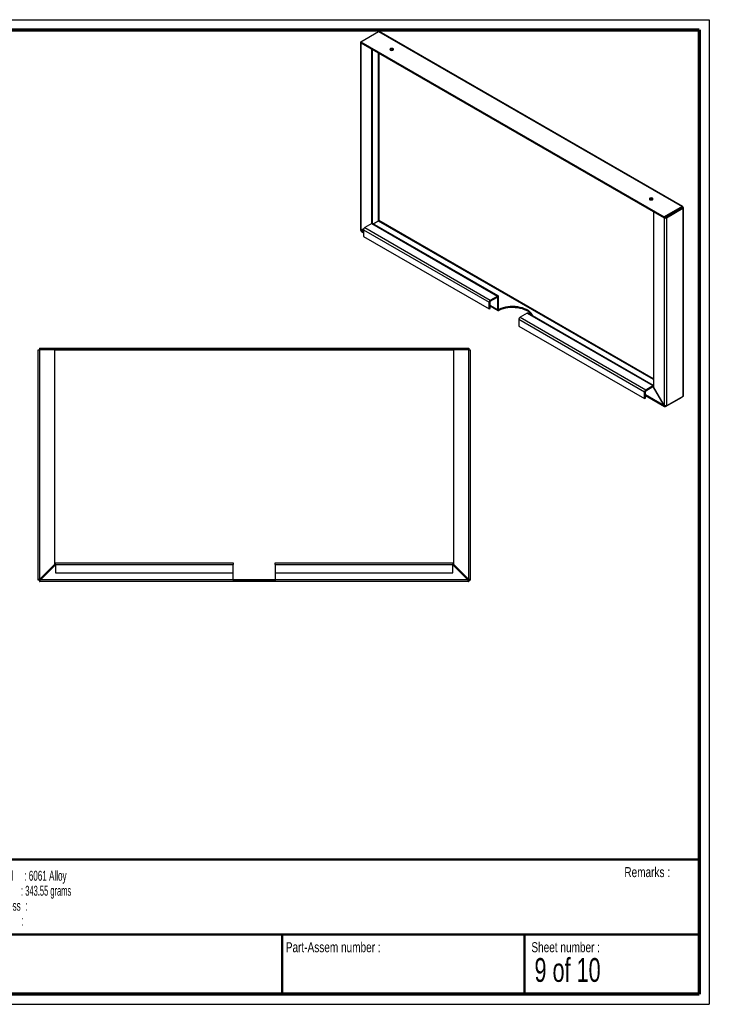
# Paper-space layout 'Sheet6(2)' of a CAD drawing. Header units: millimetres. Extents: x 7 to 291, y 7 to 204.
# Tile 2 of 2: x 153 to 291, y 7 to 204. Entities that reach past the tile are written whole.
import ezdxf

# ---------------------------------------------------------------- set-up
doc = ezdxf.new("R2010")
doc.units = ezdxf.units.MM
doc.layers.add('BORDERS', color=7, linetype='Continuous')
doc.layers.add('TEXT_SHEET_FORMAT', color=7, linetype='Continuous')
doc.styles.add('SLDTEXTSTYLE1', font='TXT', dxfattribs={"width": 0.75})
doc.styles.add('SLDTEXTSTYLE2', font='TXT', dxfattribs={"width": 0.678571})
doc.styles.add('SLDTEXTSTYLE5', font='TXT', dxfattribs={"width": 0.605})
doc.styles.add('SLDTEXTSTYLE6', font='TXT', dxfattribs={"width": 0.549})
doc.styles.add('SLDTEXTSTYLE8', font='TXT', dxfattribs={"width": 0.562222})

# ---------------------------------------------------------------- blocks, each defined once
blk = doc.blocks.new('SW_NOTE_0_23')
at = {"layer": 'TEXT_SHEET_FORMAT', "color": 0, "char_height": 2, "attachment_point": 1}
for s, insert, style in [('Material     : 6061 Alloy', (0, 2.58), 'SLDTEXTSTYLE5'), ('Mass         : 343.55 grams', (0, -0.42), 'SLDTEXTSTYLE8'), ('Thickness  :', (0, -3.42), 'SLDTEXTSTYLE5'), ('Finish        :', (0, -6.42), 'SLDTEXTSTYLE6')]:
    blk.add_mtext(s, dxfattribs=dict(at, insert=insert, style=style))

psp = doc.layouts.new('Sheet6(2)')

# ---------------------------------------------------------------- linework, layer by layer
at = {"color": 7, "linetype": 'Continuous', "lineweight": 25}
for p, q in [((220.9282, 199.3663), (224.4637, 201.4073)), ((224.4637, 201.4073), (285.1154, 166.3938)), ((285.2709, 166.4168), (224.6415, 201.4174)), ((220.8686, 199.2522), (220.8686, 161.6734)), ((220.9282, 199.3663), (220.9282, 199.1621)), ((220.9282, 199.3663), (281.5798, 164.3528)), ((220.9282, 199.1621), (281.5798, 164.1487)), ((220.9871, 199.1281), (220.9662, 199.1161)), ((220.9662, 161.6075), (220.9662, 199.1161)), ((223.0876, 197.8915), (220.9662, 199.1161)), ((223.0876, 197.8915), (223.1084, 197.9035)), ((223.0876, 162.9803), (223.0876, 197.8915)), ((223.2643, 163.0178), (223.2643, 197.8135)), ((224.4429, 163.5423), (224.4429, 197.1332)), ((224.5607, 163.5863), (224.5607, 197.0651)), ((285.1154, 166.3938), (281.5798, 164.3528)), ((285.1154, 166.1897), (281.5798, 164.1487)), ((281.8364, 164.2487), (285.1362, 166.1536)), ((282.0131, 164.1466), (285.313, 166.0516)), ((285.1153, 166.1897), (285.1362, 166.1777)), ((285.1154, 166.3938), (285.1154, 166.1897)), ((285.313, 166.2797), (285.1362, 166.1777)), ((285.1362, 166.1777), (285.1362, 166.1536)), ((285.313, 166.0516), (285.1362, 166.1536)), ((285.313, 166.0516), (285.313, 128.4027)), ((285.4106, 128.5517), (285.4106, 166.1748)), ((223.4005, 162.9405), (224.4429, 163.5423)), ((279.4204, 131.9164), (224.5607, 163.5863)), ((279.4204, 165.3712), (279.4412, 165.3833)), ((279.4204, 165.3712), (279.4204, 130.3122)), ((281.5417, 164.1466), (279.4204, 165.3712)), ((281.5626, 164.1586), (281.5417, 164.1466)), ((281.5417, 164.1466), (281.5417, 126.638)), ((281.5798, 164.3528), (281.5798, 164.1487)), ((281.8364, 164.2487), (282.0131, 164.1466)), ((282.0131, 164.1466), (282.0131, 126.4978)), ((221.488, 161.9088), (220.9662, 161.6075)), ((220.9662, 161.6075), (221.143, 161.7095)), ((221.0496, 161.4631), (221.4621, 161.7013)), ((221.143, 161.6373), (221.1124, 161.655)), ((221.488, 161.9087), (221.143, 161.7095)), ((221.143, 161.6373), (221.4664, 161.824)), ((221.143, 161.6373), (221.143, 161.7095)), ((221.4621, 161.7734), (221.1639, 161.6012)), ((221.2263, 161.5652), (221.1639, 161.6012)), ((221.1639, 161.6012), (221.1639, 161.5658)), ((221.4621, 161.7697), (246.5694, 147.2755)), ((221.4621, 161.7697), (221.4621, 160.4088)), ((223.112, 162.9943), (221.6978, 162.1779)), ((221.6978, 162.1779), (246.8051, 147.6838)), ((223.112, 162.9943), (248.2193, 148.5002)), ((248.386, 148.5167), (223.2786, 163.0108)), ((224.4637, 163.5062), (223.4421, 162.9165)), ((279.4204, 131.7804), (224.4637, 163.5062)), ((221.4621, 161.225), (221.0496, 161.4631)), ((221.0579, 161.3456), (221.4621, 161.1123)), ((221.4621, 160.4088), (246.5694, 145.9146)), ((246.8051, 147.6838), (248.2193, 148.5002)), ((246.8051, 147.4796), (248.2193, 148.296)), ((248.2193, 148.296), (248.2193, 148.5002)), ((248.2193, 148.296), (248.2782, 148.262)), ((248.2782, 148.262), (248.455, 148.3641)), ((248.2782, 145.7444), (248.2782, 148.262)), ((248.455, 145.8464), (248.455, 148.3641)), ((246.7462, 147.3776), (246.5694, 147.2755)), ((246.5694, 145.9146), (246.5694, 147.2755)), ((246.5694, 145.9146), (246.7462, 146.0167)), ((246.7462, 146.0167), (246.7462, 147.3776)), ((248.2782, 145.7444), (246.7462, 146.6288)), ((246.7462, 146.516), (248.3481, 145.5913)), ((246.8051, 147.4796), (246.8051, 147.6838)), ((248.2782, 145.7444), (248.455, 145.8464)), ((248.5233, 145.807), (248.455, 145.8464)), ((248.5233, 145.807), (248.5233, 145.6028)), ((252.5209, 143.8398), (277.6282, 129.3456)), ((252.5209, 143.8398), (252.5209, 142.4789)), ((254.1708, 145.0645), (252.7566, 144.2481)), ((252.7566, 144.2481), (277.8639, 129.7539)), ((254.1708, 145.0645), (279.2782, 130.5703)), ((279.4204, 130.6009), (254.3375, 145.081)), ((252.5209, 142.4789), (277.6282, 127.9847)), ((156.7056, 138.0329), (156.7056, 137.7829)), ((156.7056, 138.0329), (242.48, 138.0329)), ((242.48, 138.0329), (242.48, 137.7829)), ((156.4261, 137.7534), (156.7594, 137.7534)), ((156.4261, 91.6457), (156.4261, 137.7534)), ((156.7056, 137.7829), (242.48, 137.7829)), ((156.7056, 137.7829), (156.7246, 137.7534)), ((156.7594, 91.8174), (156.7594, 137.7534)), ((159.7594, 137.7534), (156.7594, 137.7534)), ((159.7594, 94.8174), (159.7594, 137.7534)), ((159.7594, 137.6995), (239.4261, 137.6995)), ((239.4261, 137.7534), (239.4261, 94.8174)), ((242.4261, 137.7534), (239.4261, 137.7534)), ((242.4261, 137.7534), (242.4261, 91.8174)), ((242.4261, 137.7534), (242.7594, 137.7534)), ((242.4609, 137.7534), (242.48, 137.7829)), ((242.7594, 137.7534), (242.7594, 91.6457)), ((277.8639, 129.7539), (279.2782, 130.5703)), ((277.8639, 129.5498), (279.2782, 130.3662)), ((279.2781, 130.3662), (279.3371, 130.3321)), ((279.2782, 130.3662), (279.2782, 130.5703)), ((279.3371, 130.3321), (279.4204, 130.3802)), ((279.3371, 130.3321), (279.3371, 130.2641)), ((279.4204, 130.3122), (279.3371, 130.2641)), ((279.3371, 130.2641), (281.4584, 126.5899)), ((281.5417, 126.638), (279.4204, 130.3122)), ((277.805, 129.4477), (277.6282, 129.3456)), ((277.6282, 127.9847), (277.6282, 129.3456)), ((277.6282, 127.9847), (277.805, 128.0868)), ((277.805, 128.0868), (277.805, 129.4477)), ((281.4584, 126.5899), (277.805, 128.6989)), ((277.805, 128.5862), (281.5882, 126.4022)), ((277.8639, 129.5498), (277.8639, 129.7539)), ((281.8155, 126.3837), (285.1154, 128.2886)), ((285.313, 128.4027), (282.0131, 126.4978)), ((285.1154, 128.2886), (285.1154, 128.2886)), ((281.4584, 126.5899), (281.5417, 126.638)), ((281.8155, 126.5026), (281.8155, 126.3837)), ((159.7594, 94.8174), (156.7594, 91.8174)), ((156.8773, 91.6995), (159.8773, 94.6995)), ((159.8773, 94.7829), (159.8773, 95.1162)), ((159.8773, 95.1162), (195.3844, 95.1162)), ((159.8773, 94.7829), (195.3844, 94.7829)), ((159.8773, 94.7829), (159.8773, 93.1162)), ((195.3844, 95.1162), (195.3844, 94.7829)), ((195.3844, 93.1162), (195.3844, 94.7829)), ((203.8011, 94.7829), (203.8011, 95.1162)), ((203.8011, 95.1162), (239.3083, 95.1162)), ((203.8011, 94.7829), (239.3083, 94.7829)), ((203.8011, 94.7829), (203.8011, 93.1162)), ((239.3083, 95.1162), (239.3083, 94.7829)), ((239.3083, 93.1162), (239.3083, 94.7829)), ((239.3083, 94.6995), (242.3083, 91.6995)), ((242.4261, 91.8174), (239.4261, 94.8174)), ((159.8773, 93.1162), (195.3844, 93.1162)), ((195.3844, 91.6995), (195.3844, 93.1162)), ((203.8011, 93.1162), (239.3083, 93.1162)), ((203.8011, 93.1162), (203.8011, 91.6995)), ((156.6761, 91.6457), (156.4261, 91.6457)), ((156.6761, 91.6457), (156.7594, 91.6995)), ((156.7594, 91.6995), (156.7056, 91.6162)), ((156.7056, 91.6162), (156.7056, 91.3662)), ((195.3977, 91.3662), (156.7056, 91.3662)), ((156.7594, 91.6995), (156.7594, 91.8174)), ((156.8773, 91.6995), (156.7594, 91.6995)), ((195.3844, 91.6995), (156.8773, 91.6995)), ((203.8011, 91.6995), (195.3844, 91.6995)), ((195.3977, 91.6162), (195.3977, 91.3662)), ((203.7879, 91.6162), (195.3977, 91.6162)), ((203.7879, 91.3662), (195.3977, 91.3662)), ((203.7879, 91.6162), (203.7879, 91.3662)), ((242.48, 91.3662), (203.7879, 91.3662)), ((242.3083, 91.6995), (203.8011, 91.6995)), ((242.4261, 91.6995), (242.3083, 91.6995)), ((242.4261, 91.8174), (242.4261, 91.6995)), ((242.4261, 91.6995), (242.5094, 91.6457)), ((242.48, 91.6162), (242.4261, 91.6995)), ((242.48, 91.6162), (242.48, 91.3662)), ((242.5094, 91.6457), (242.7594, 91.6457))]:
    psp.add_line(p, q, dxfattribs=at)
at = {"color": 7, "linetype": 'Continuous', "lineweight": 25, "flags": 128}
for points in [[(220.9282, 199.3619), (220.9248, 199.3591), (220.894, 199.3258), (220.875, 199.2897), (220.8686, 199.2522), (220.875, 199.2146), (220.894, 199.1785), (220.9248, 199.1453), (220.9662, 199.1161)], [(226.847, 197.7047), (226.9606, 197.6609), (227.0945, 197.6455), (227.2284, 197.6609), (227.342, 197.7047), (227.4179, 197.7702), (227.4445, 197.8475), (227.4179, 197.9249), (227.342, 197.9904), (227.2284, 198.0342), (227.0945, 198.0496), (226.9606, 198.0342), (226.847, 197.9904), (226.7712, 197.9249), (226.7445, 197.8475), (226.7712, 197.7702), (226.847, 197.7047)], [(279.1965, 168.0555), (279.0829, 168.0993), (278.949, 168.1146), (278.8151, 168.0993), (278.7015, 168.0555), (278.6256, 167.9899), (278.599, 167.9126), (278.6256, 167.8353), (278.7015, 167.7697), (278.8151, 167.7259), (278.949, 167.7105), (279.0829, 167.7259), (279.1965, 167.7697), (279.2724, 167.8353), (279.299, 167.9126), (279.2724, 167.9899), (279.1965, 168.0555)], [(255.3601, 144.4906), (255.3331, 144.5559), (255.1809, 144.8319), (254.9729, 145.0956), (254.712, 145.343), (254.4019, 145.5708), (254.047, 145.7757), (253.6524, 145.9547), (253.2238, 146.1053), (252.7671, 146.2254), (252.2889, 146.3133), (251.7959, 146.3676), (251.2953, 146.3878), (250.7941, 146.3733), (250.2994, 146.3245), (249.8183, 146.2421), (249.3576, 146.1272), (248.9239, 145.9815), (248.5233, 145.807)], [(255.2155, 144.5741), (255.1809, 144.6278), (254.9729, 144.8914), (254.712, 145.1389), (254.4019, 145.3667), (254.047, 145.5715), (253.6524, 145.7506), (253.2238, 145.9012), (252.7671, 146.0213), (252.2889, 146.1091), (251.7959, 146.1635), (251.2953, 146.1836), (250.7941, 146.1692), (250.2994, 146.1204), (249.8183, 146.038), (249.3576, 145.9231), (248.9239, 145.7774), (248.5233, 145.6028)]]:
    psp.add_lwpolyline(points, dxfattribs=at)
at = {"color": 7, "linetype": 'Continuous', "lineweight": 25}
for centre, radius, start, end in [((227.0945, 197.3787), 0.4752, 50.530051, 129.469949), ((278.949, 167.4437), 0.4752, 50.530051, 129.469949), ((281.7774, 164.6015), 0.5123, 242.609672, 297.390328), ((281.7771, 164.3635), 0.1292, 252.562062, 297.316333), ((221.9738, 161.7464), 0.5123, 122.605478, 177.394522), ((223.2096, 162.8581), 0.1677, 65.692881, 125.617577), ((248.3113, 148.3874), 0.1456, 350.785963, 129.203285), ((248.2423, 148.2678), 0.0364, 350.785963, 129.203285), ((247.0811, 147.2522), 0.5123, 122.605478, 177.394522), ((246.8741, 147.3718), 0.1281, 122.605478, 177.394522), ((253.0326, 143.8165), 0.5123, 122.605478, 177.394522), ((254.2684, 144.9282), 0.1677, 65.692881, 125.617577), ((279.3798, 130.4229), 0.1791, 76.884238, 124.577526), ((279.3012, 130.338), 0.0364, 350.785963, 129.203285), ((278.14, 129.3224), 0.5123, 122.605478, 177.394522), ((277.9329, 129.4419), 0.1281, 122.605478, 177.394522)]:
    psp.add_arc(centre, radius, start, end, dxfattribs=at)
for centre, major_axis, ratio, start_param, end_param in [((224.5018, 201.1131), (0.1176, 0.3147), 0.66035732, 6.17302891, 6.95834581), ((285.0773, 166.1437), (0.2014, 0.268), 0.47866044, 5.55577573, 7.12657206), ((285.0773, 166.1437), (0.0695, 0.0559), 0.17840248, 5.56670171, 7.13749804), ((285.0773, 166.1437), (0.0831, 0.0322), 0.17826878, 5.42884677, 6.99964309), ((285.0773, 166.1437), (0.3328, 0.0404), 0.47855338, 5.43973809, 7.01053441), ((224.5018, 163.5523), (0.0831, 0.0322), 0.17826878, 0.71645779, 2.28725411), ((224.5018, 163.5523), (0.0695, 0.0559), 0.17840248, 3.99590538, 5.56670171), ((285.0773, 128.5828), (0.3313, -0.0555), 0.66028173, 5.60791091, 6.39330907)]:
    psp.add_ellipse(centre, major_axis=major_axis, ratio=ratio, start_param=start_param, end_param=end_param, dxfattribs=at)
for points, knots in [([(220.9662, 161.6075), (220.9528, 161.6107), (220.9255, 161.6173), (220.8962, 161.6319), (220.877, 161.6487), (220.8683, 161.6629), (220.8695, 161.6712), (220.8698, 161.6734)], [0, 0, 0, 0, 0.22991338, 0.46694368, 0.68984206, 0.91920428, 1, 1, 1, 1]), ([(221.143, 161.7095), (221.1352, 161.7022), (221.1292, 161.696), (221.1208, 161.6843), (221.1186, 161.6788), (221.1186, 161.6627), (221.1275, 161.6519), (221.143, 161.6373)], [0, 0, 0, 0, 0.25, 0.25, 0.5, 0.5, 1, 1, 1, 1]), ([(221.1639, 161.5658), (221.1621, 161.5546), (221.1586, 161.532), (221.1604, 161.527), (221.1612, 161.5245)], [0, 0, 0, 0, 0.50007852, 1, 1, 1, 1]), ([(221.1639, 161.6012), (221.1663, 161.5909), (221.1687, 161.5825), (221.1746, 161.5694), (221.1783, 161.5648), (221.1922, 161.5567), (221.2059, 161.559), (221.2264, 161.5652)], [0, 0, 0, 0, 0.25, 0.25, 0.5, 0.5, 1, 1, 1, 1]), ([(221.0585, 161.3466), (221.0552, 161.3484), (221.0464, 161.3533), (221.0387, 161.3711), (221.0356, 161.398), (221.039, 161.4251), (221.0446, 161.4475), (221.0479, 161.4579), (221.0496, 161.4631)], [0, 0, 0, 0, 0.14214664, 0.37141528, 0.59422288, 0.82349139, 0.91155443, 1, 1, 1, 1]), ([(248.455, 145.8464), (248.455, 145.8283), (248.4614, 145.8144), (248.4855, 145.8008), (248.5036, 145.8011), (248.5233, 145.807)], [0, 0, 0, 0, 0.5, 0.5, 1, 1, 1, 1]), ([(248.2782, 145.7444), (248.2782, 145.7084), (248.2842, 145.6772), (248.3021, 145.6375), (248.3095, 145.626), (248.3267, 145.6062), (248.3368, 145.5978), (248.3592, 145.5849), (248.3714, 145.5803), (248.3979, 145.5747), (248.4123, 145.5738), (248.457, 145.5768), (248.4898, 145.5863), (248.5233, 145.6028)], [0, 0, 0, 0, 0.25, 0.25, 0.375, 0.375, 0.5, 0.5, 0.625, 0.625, 0.75, 0.75, 1, 1, 1, 1]), ([(281.4584, 126.5899), (281.4686, 126.548), (281.4846, 126.5107), (281.5177, 126.4625), (281.5299, 126.4482), (281.5571, 126.4227), (281.5721, 126.4115), (281.604, 126.393), (281.6209, 126.3857), (281.6566, 126.3749), (281.6755, 126.3714), (281.7333, 126.3668), (281.7742, 126.3716), (281.8155, 126.3837)], [0, 0, 0, 0, 0.25, 0.25, 0.375, 0.375, 0.5, 0.5, 0.625, 0.625, 0.75, 0.75, 1, 1, 1, 1]), ([(282.0131, 126.4978), (281.982, 126.4916), (281.9456, 126.4891), (281.8848, 126.4921), (281.864, 126.4943), (281.8214, 126.501), (281.7994, 126.5056), (281.7557, 126.5173), (281.7341, 126.5243), (281.6914, 126.5409), (281.6702, 126.5505), (281.6098, 126.5824), (281.5729, 126.6082), (281.5417, 126.638)], [0, 0, 0, 0, 0.25, 0.25, 0.375, 0.375, 0.5, 0.5, 0.625, 0.625, 0.75, 0.75, 1, 1, 1, 1]), ([(156.7594, 91.8174), (156.7154, 91.8029), (156.6725, 91.7889), (156.6117, 91.7673), (156.5925, 91.7602), (156.5564, 91.746), (156.5393, 91.7387), (156.5084, 91.7244), (156.4946, 91.7173), (156.4704, 91.703), (156.4599, 91.6958), (156.4349, 91.6744), (156.4261, 91.6601), (156.4261, 91.6457)], [0, 0, 0, 0, 0.25, 0.25, 0.375, 0.375, 0.5, 0.5, 0.625, 0.625, 0.75, 0.75, 1, 1, 1, 1]), ([(156.7594, 91.8174), (156.7484, 91.803), (156.7377, 91.7888), (156.7176, 91.7603), (156.7082, 91.7458), (156.6852, 91.7031), (156.6761, 91.6745), (156.6761, 91.6457)], [0, 0, 0, 0, 0.25, 0.25, 0.5, 0.5, 1, 1, 1, 1]), ([(156.7056, 91.3662), (156.72, 91.3662), (156.7341, 91.3748), (156.7557, 91.3999), (156.7628, 91.4102), (156.777, 91.4343), (156.7842, 91.4483), (156.7985, 91.4792), (156.8056, 91.496), (156.8199, 91.5321), (156.8272, 91.5517), (156.8486, 91.612), (156.8628, 91.6555), (156.8773, 91.6995)], [0, 0, 0, 0, 0.25, 0.25, 0.375, 0.375, 0.5, 0.5, 0.625, 0.625, 0.75, 0.75, 1, 1, 1, 1]), ([(156.7056, 91.6162), (156.72, 91.6162), (156.7341, 91.6184), (156.7627, 91.6267), (156.7771, 91.6329), (156.8198, 91.6559), (156.8484, 91.6775), (156.8773, 91.6995)], [0, 0, 0, 0, 0.25, 0.25, 0.5, 0.5, 1, 1, 1, 1]), ([(195.3844, 91.6995), (195.3844, 91.6555), (195.3844, 91.613), (195.3846, 91.5519), (195.3846, 91.5327), (195.385, 91.4966), (195.3852, 91.4794), (195.3859, 91.4485), (195.3864, 91.4347), (195.3877, 91.4104), (195.3885, 91.4), (195.3914, 91.375), (195.3942, 91.3662), (195.3977, 91.3662)], [0, 0, 0, 0, 0.25, 0.25, 0.375, 0.375, 0.5, 0.5, 0.625, 0.625, 0.75, 0.75, 1, 1, 1, 1]), ([(195.3844, 91.6833), (195.3845, 91.6795), (195.3845, 91.6712), (195.3846, 91.6591), (195.385, 91.6474), (195.3858, 91.6371), (195.3872, 91.6288), (195.3892, 91.6224), (195.3918, 91.6186), (195.3946, 91.6165), (195.3966, 91.6163), (195.3977, 91.6162)], [0, 0, 0, 0, 0.10126333, 0.2207569, 0.34374215, 0.4626742, 0.58516645, 0.70218079, 0.82260206, 0.91065043, 1, 1, 1, 1]), ([(203.7879, 91.3662), (203.7914, 91.3662), (203.794, 91.3746), (203.797, 91.3997), (203.7978, 91.41), (203.7991, 91.4341), (203.7996, 91.4481), (203.8003, 91.4789), (203.8006, 91.4957), (203.8009, 91.5319), (203.801, 91.5515), (203.8011, 91.6118), (203.8011, 91.6555), (203.8011, 91.6995)], [0, 0, 0, 0, 0.25, 0.25, 0.375, 0.375, 0.5, 0.5, 0.625, 0.625, 0.75, 0.75, 1, 1, 1, 1]), ([(203.7879, 91.6162), (203.7892, 91.6164), (203.7919, 91.6168), (203.7951, 91.6202), (203.7976, 91.6257), (203.7992, 91.6333), (203.8002, 91.6427), (203.8008, 91.6534), (203.801, 91.6656), (203.8011, 91.6757), (203.8011, 91.6818), (203.8011, 91.6832)], [0, 0, 0, 0, 0.119824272, 0.242995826, 0.362869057, 0.486419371, 0.603114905, 0.723146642, 0.84079893, 0.961765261, 1, 1, 1, 1]), ([(242.3083, 91.6995), (242.3227, 91.6555), (242.3368, 91.6126), (242.3583, 91.5518), (242.3654, 91.5326), (242.3797, 91.4965), (242.3869, 91.4794), (242.4012, 91.4485), (242.4083, 91.4347), (242.4226, 91.4105), (242.4298, 91.4), (242.4512, 91.375), (242.4655, 91.3662), (242.48, 91.3662)], [0, 0, 0, 0, 0.25, 0.25, 0.375, 0.375, 0.5, 0.5, 0.625, 0.625, 0.75, 0.75, 1, 1, 1, 1]), ([(242.3083, 91.6995), (242.3227, 91.6885), (242.3368, 91.6778), (242.3654, 91.6577), (242.3798, 91.6483), (242.4225, 91.6253), (242.4511, 91.6162), (242.48, 91.6162)], [0, 0, 0, 0, 0.25, 0.25, 0.5, 0.5, 1, 1, 1, 1]), ([(242.7594, 91.6457), (242.7594, 91.6601), (242.7509, 91.6742), (242.7257, 91.6958), (242.7155, 91.7029), (242.6913, 91.7171), (242.6773, 91.7243), (242.6465, 91.7386), (242.6297, 91.7457), (242.5935, 91.76), (242.5739, 91.7673), (242.5137, 91.7887), (242.4701, 91.8029), (242.4261, 91.8174)], [0, 0, 0, 0, 0.25, 0.25, 0.375, 0.375, 0.5, 0.5, 0.625, 0.625, 0.75, 0.75, 1, 1, 1, 1]), ([(242.5094, 91.6457), (242.5094, 91.6601), (242.5073, 91.6742), (242.499, 91.7028), (242.4927, 91.7172), (242.4697, 91.7599), (242.4481, 91.7885), (242.4261, 91.8174)], [0, 0, 0, 0, 0.25, 0.25, 0.5, 0.5, 1, 1, 1, 1])]:
    psp.add_open_spline(points, degree=3, knots=knots, dxfattribs=at)
psp.add_open_spline([(221.0753, 161.6734), (221.077, 161.6714), (221.0804, 161.6674), (221.1017, 161.6592), (221.1124, 161.655)], degree=3, dxfattribs=at)
at = {"layer": 'BORDERS', "lineweight": 70}
for p, q in [((8.5696, 201.7839), (288.5696, 201.7839)), ((288.5696, 201.7839), (288.5696, 8.7839)), ((288.5696, 8.7839), (8.5696, 8.7839))]:
    psp.add_line(p, q, dxfattribs=at)
at = {"layer": 'BORDERS', "lineweight": 50}
for p, q in [((8.5696, 35.7839), (288.5696, 35.7839)), ((8.5696, 20.7839), (288.5696, 20.7839)), ((205.2225, 8.7839), (205.2225, 20.7839)), ((253.6509, 8.7839), (253.6509, 20.7839))]:
    psp.add_line(p, q, dxfattribs=at)
at = {"layer": 'TEXT_SHEET_FORMAT'}
for p, q in [((6.5696, 203.7839), (290.5696, 203.7839)), ((290.5696, 203.7839), (290.5696, 6.7839)), ((6.5696, 6.7839), (290.5696, 6.7839))]:
    psp.add_line(p, q, dxfattribs=at)

# ---------------------------------------------------------------- block references
at = {"layer": 'TEXT_SHEET_FORMAT', "color": 218}
psp.add_blockref('SW_NOTE_0_23', (145.6526, 30.9309), dxfattribs=at)

# ---------------------------------------------------------------- texts
at = {"layer": 'TEXT_SHEET_FORMAT', "attachment_point": 1}
for s, insert, char_height, style in [('Remarks :', (273.5956, 34.2358), 2, 'SLDTEXTSTYLE1'), ('Part-Assem number :', (205.9266, 19.2104), 2, 'SLDTEXTSTYLE1'), ('Sheet number :', (255.0112, 19.2104), 2, 'SLDTEXTSTYLE1'), ('9 of 10', (255.6343, 16.0396), 4.7625, 'SLDTEXTSTYLE2')]:
    psp.add_mtext(s, dxfattribs=dict(at, insert=insert, char_height=char_height, style=style))

doc.saveas('drawing.dxf')
